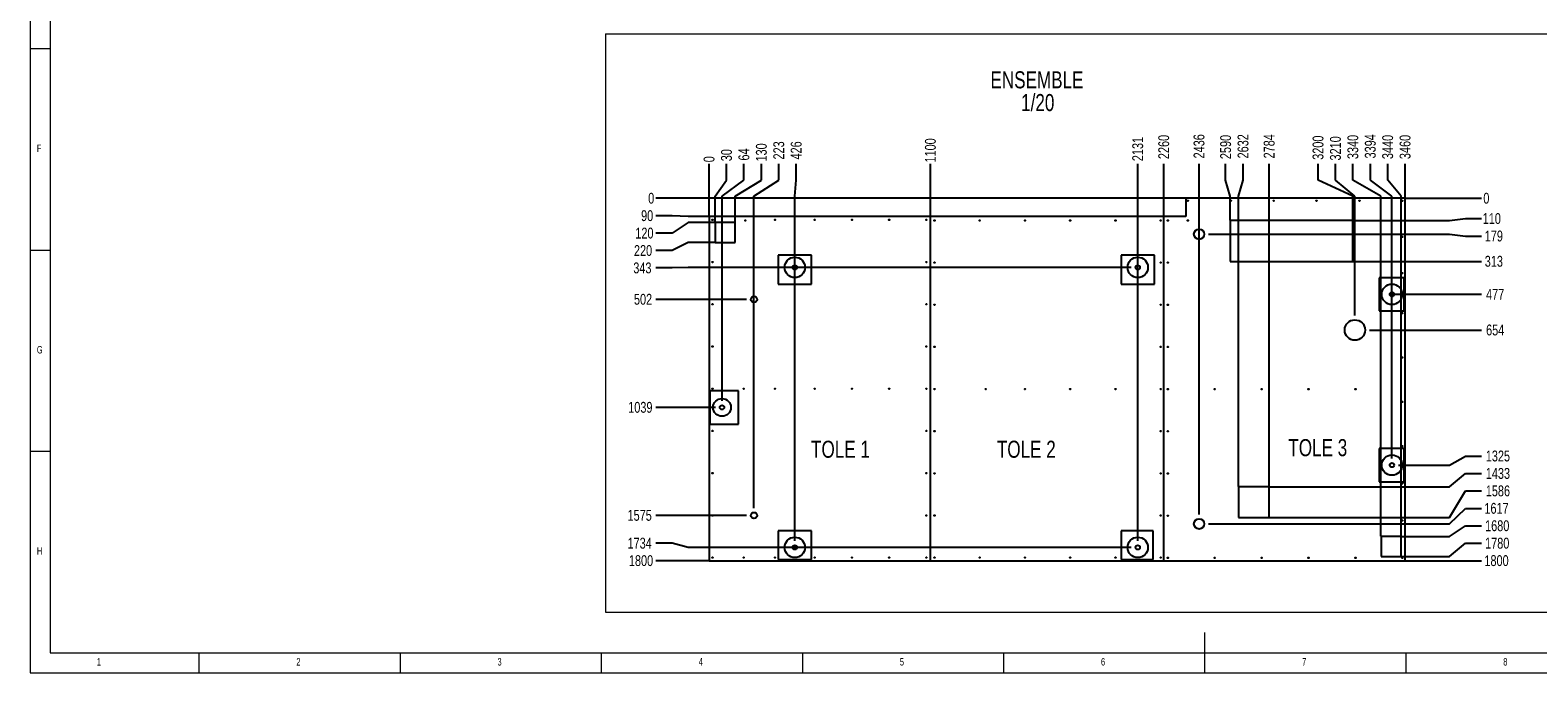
# Model space of a CAD drawing. Header units: millimetres. Extents: x 5 to 589, y 5 to 415.
# Tile 1 of 6: x 5 to 380, y 5 to 165. Entities that reach past the tile are written whole.
import ezdxf

# ---------------------------------------------------------------- set-up
doc = ezdxf.new("R2010")
doc.units = ezdxf.units.MM
doc.header["$PDSIZE"] = -1
for name, color, linetype in [('COTES', 1, 'Continuous'), ('GRAVURES', 9, 'Continuous'), ('NOTES', 6, 'Continuous')]:
    doc.layers.add(name, color=color, linetype=linetype)
doc.layers.add('TRAIT-FORT', color=4, linetype='Continuous', lineweight=25)
doc.styles.add('SLDTEXTSTYLE0', font='TXT', dxfattribs={"width": 0.75})
doc.dimstyles.new('SLDDIMSTYLE4', dxfattribs={"dimtxt": 2.7, "dimasz": 0.333333, "dimexe": 0, "dimexo": 0.0625, "dimgap": 0.675, "dimtad": 0, "dimtih": 1, "dimtoh": 1, "dimdec": 0, "dimlfac": 20, "dimrnd": 1e-09, "dimdsep": 46, "dimtxsty": 'SLDTEXTSTYLE0', "dimblk1": 'ORIGIN', "dimblk2": 'ORIGIN', "dimsah": 1, "dimcen": 0.09, "dimadec": 0, "dimazin": 2, "dimtfac": 1, "dimtdec": 0, "dimtofl": 0, "dimtmove": 0, "dimatfit": 3, "dimldrblk": 'ORIGIN', "dimfxl": 1, "dimfrac": 2, "dimtolj": 1, "dimtzin": 12, "dimarcsym": 0})
doc.dimstyles.new('SLDDIMSTYLE5', dxfattribs={"dimtxt": 2.7, "dimasz": 2, "dimexe": 0, "dimexo": 0.0625, "dimgap": 0.675, "dimtad": 0, "dimtih": 1, "dimtoh": 1, "dimdec": 0, "dimlfac": 20, "dimrnd": 1e-09, "dimzin": 12, "dimdsep": 46, "dimtxsty": 'SLDTEXTSTYLE0', "dimsah": 1, "dimcen": 0.09, "dimadec": 0, "dimazin": 3, "dimtfac": 1, "dimtdec": 0, "dimtofl": 0, "dimtmove": 0, "dimatfit": 3, "dimfxl": 1, "dimfrac": 2, "dimtolj": 1, "dimtzin": 12, "dimarcsym": 0})

# ---------------------------------------------------------------- blocks, each defined once
blk = doc.blocks.new('SW_NOTE_1')
at = {"layer": 'NOTES', "color": 0, "char_height": 4.233, "attachment_point": 2, "style": 'SLDTEXTSTYLE0'}
for s, insert in [('ENSEMBLE', (13.16, 5.46)), ('1/20', (13.36, -0.19))]:
    blk.add_mtext(s, dxfattribs=dict(at, insert=insert))
blk = doc.blocks.new('_D_134')
at = {"layer": 'COTES', "color": 0, "lineweight": -2, "transparency": 16777216}
blk.add_line((173.77, 118.41), (173.77, 131.37), dxfattribs=at)
at = {"layer": 'Defpoints', "color": 0, "transparency": 16777216}
for p in [(173.77, 131.37), (173.77, 118.35), (173.77, 118.35)]:
    blk.add_point(p, dxfattribs=at)
at = {"layer": 'COTES', "color": 0, "transparency": 16777216, "insert": (173.77, 132.55), "char_height": 2.7, "attachment_point": 5, "rotation": 90, "style": 'SLDTEXTSTYLE0'}
blk.add_mtext('\\A1;0', dxfattribs=at)
blk = doc.blocks.new('_Origin')
at = {"color": 0, "linetype": 'ByBlock', "lineweight": -2}
blk.add_line((0, 0), (-1, 0), dxfattribs=at)
blk.add_circle((0, 0), 0.5, dxfattribs=at)
blk = doc.blocks.new('_D_135')
at = {"layer": 'COTES', "color": 0, "lineweight": -2, "transparency": 16777216}
for p, q in [((178.1, 127.37), (178.1, 131.37)), ((175.27, 123.37), (178.1, 127.37)), ((175.27, 116.91), (175.27, 123.37))]:
    blk.add_line(p, q, dxfattribs=at)
at = {"layer": 'Defpoints', "color": 0, "transparency": 16777216}
for p in [(178.1, 131.37), (173.77, 118.35), (175.27, 116.85)]:
    blk.add_point(p, dxfattribs=at)
at = {"layer": 'COTES', "color": 0, "transparency": 16777216, "insert": (178.1, 133.56), "char_height": 2.7, "attachment_point": 5, "rotation": 90, "style": 'SLDTEXTSTYLE0'}
blk.add_mtext('\\A1;30', dxfattribs=at)
blk = doc.blocks.new('_D_136')
at = {"layer": 'COTES', "color": 0, "lineweight": -2, "transparency": 16777216}
for p, q in [((182.43, 127.37), (182.43, 131.37)), ((176.98, 123.37), (182.43, 127.37)), ((176.98, 72.53), (176.98, 123.37))]:
    blk.add_line(p, q, dxfattribs=at)
at = {"layer": 'Defpoints', "color": 0, "transparency": 16777216}
for p in [(182.43, 131.37), (173.77, 118.35), (176.98, 72.47)]:
    blk.add_point(p, dxfattribs=at)
at = {"layer": 'COTES', "color": 0, "transparency": 16777216, "insert": (182.43, 133.73), "char_height": 2.7, "attachment_point": 5, "rotation": 90, "style": 'SLDTEXTSTYLE0'}
blk.add_mtext('\\A1;64', dxfattribs=at)
blk = doc.blocks.new('_D_137')
at = {"layer": 'COTES', "color": 0, "lineweight": -2, "transparency": 16777216}
for p, q in [((186.76, 127.37), (186.76, 131.37)), ((180.27, 123.37), (186.76, 127.37)), ((180.27, 116.91), (180.27, 123.37))]:
    blk.add_line(p, q, dxfattribs=at)
at = {"layer": 'Defpoints', "color": 0, "transparency": 16777216}
for p in [(186.76, 131.37), (173.77, 118.35), (180.27, 116.85)]:
    blk.add_point(p, dxfattribs=at)
at = {"layer": 'COTES', "color": 0, "transparency": 16777216, "insert": (186.76, 134.24), "char_height": 2.7, "attachment_point": 5, "rotation": 90, "style": 'SLDTEXTSTYLE0'}
blk.add_mtext('\\A1;130', dxfattribs=at)
blk = doc.blocks.new('_D_138')
at = {"layer": 'COTES', "color": 0, "lineweight": -2, "transparency": 16777216}
for p, q in [((191.09, 127.37), (191.09, 131.37)), ((184.91, 123.37), (191.09, 127.37)), ((184.91, 45.91), (184.91, 123.37))]:
    blk.add_line(p, q, dxfattribs=at)
at = {"layer": 'Defpoints', "color": 0, "transparency": 16777216}
for p in [(191.09, 131.37), (173.77, 118.35), (184.91, 45.85)]:
    blk.add_point(p, dxfattribs=at)
at = {"layer": 'COTES', "color": 0, "transparency": 16777216, "insert": (191.09, 134.74), "char_height": 2.7, "attachment_point": 5, "rotation": 90, "style": 'SLDTEXTSTYLE0'}
blk.add_mtext('\\A1;223', dxfattribs=at)
blk = doc.blocks.new('_D_139')
at = {"layer": 'COTES', "color": 0, "lineweight": -2, "transparency": 16777216}
for p, q in [((195.42, 127.37), (195.42, 131.37)), ((195.07, 123.37), (195.42, 127.37)), ((195.07, 37.76), (195.07, 123.37))]:
    blk.add_line(p, q, dxfattribs=at)
at = {"layer": 'Defpoints', "color": 0, "transparency": 16777216}
for p in [(195.42, 131.37), (173.77, 118.35), (195.07, 37.7)]:
    blk.add_point(p, dxfattribs=at)
at = {"layer": 'COTES', "color": 0, "transparency": 16777216, "insert": (195.42, 134.74), "char_height": 2.7, "attachment_point": 5, "rotation": 90, "style": 'SLDTEXTSTYLE0'}
blk.add_mtext('\\A1;426', dxfattribs=at)
blk = doc.blocks.new('_D_140')
at = {"layer": 'COTES', "color": 0, "lineweight": -2, "transparency": 16777216}
blk.add_line((228.78, 118.41), (228.78, 131.37), dxfattribs=at)
at = {"layer": 'Defpoints', "color": 0, "transparency": 16777216}
for p in [(228.78, 131.37), (173.77, 118.35), (228.78, 118.35)]:
    blk.add_point(p, dxfattribs=at)
at = {"layer": 'COTES', "color": 0, "transparency": 16777216, "insert": (228.78, 134.74), "char_height": 2.7, "attachment_point": 5, "rotation": 90, "style": 'SLDTEXTSTYLE0'}
blk.add_mtext('\\A1;1100', dxfattribs=at)
blk = doc.blocks.new('_D_141')
at = {"layer": 'COTES', "color": 0, "lineweight": -2, "transparency": 16777216}
blk.add_line((280.31, 37.76), (280.31, 131.37), dxfattribs=at)
at = {"layer": 'Defpoints', "color": 0, "transparency": 16777216}
for p in [(280.31, 131.37), (173.77, 118.35), (280.31, 37.7)]:
    blk.add_point(p, dxfattribs=at)
at = {"layer": 'COTES', "color": 0, "transparency": 16777216, "insert": (280.31, 135.08), "char_height": 2.7, "attachment_point": 5, "rotation": 90, "style": 'SLDTEXTSTYLE0'}
blk.add_mtext('\\A1;2131', dxfattribs=at)
blk = doc.blocks.new('_D_142')
at = {"layer": 'COTES', "color": 0, "lineweight": -2, "transparency": 16777216}
blk.add_line((286.78, 118.41), (286.78, 131.37), dxfattribs=at)
at = {"layer": 'Defpoints', "color": 0, "transparency": 16777216}
for p in [(286.78, 131.37), (173.77, 118.35), (286.78, 118.35)]:
    blk.add_point(p, dxfattribs=at)
at = {"layer": 'COTES', "color": 0, "transparency": 16777216, "insert": (286.78, 135.59), "char_height": 2.7, "attachment_point": 5, "rotation": 90, "style": 'SLDTEXTSTYLE0'}
blk.add_mtext('\\A1;2260', dxfattribs=at)
blk = doc.blocks.new('_D_143')
at = {"layer": 'COTES', "color": 0, "lineweight": -2, "transparency": 16777216}
blk.add_line((295.55, 44.32), (295.55, 131.37), dxfattribs=at)
at = {"layer": 'Defpoints', "color": 0, "transparency": 16777216}
for p in [(295.55, 131.37), (173.77, 118.35), (295.55, 44.25)]:
    blk.add_point(p, dxfattribs=at)
at = {"layer": 'COTES', "color": 0, "transparency": 16777216, "insert": (295.55, 135.76), "char_height": 2.7, "attachment_point": 5, "rotation": 90, "style": 'SLDTEXTSTYLE0'}
blk.add_mtext('\\A1;2436', dxfattribs=at)
blk = doc.blocks.new('_D_144')
at = {"layer": 'COTES', "color": 0, "lineweight": -2, "transparency": 16777216}
for p, q in [((302.16, 127.37), (302.16, 131.37)), ((303.29, 123.37), (302.16, 127.37)), ((303.29, 117.41), (303.29, 123.37))]:
    blk.add_line(p, q, dxfattribs=at)
at = {"layer": 'Defpoints', "color": 0, "transparency": 16777216}
for p in [(302.16, 131.37), (173.77, 118.35), (303.29, 117.35)]:
    blk.add_point(p, dxfattribs=at)
at = {"layer": 'COTES', "color": 0, "transparency": 16777216, "insert": (302.16, 135.59), "char_height": 2.7, "attachment_point": 5, "rotation": 90, "style": 'SLDTEXTSTYLE0'}
blk.add_mtext('\\A1;2590', dxfattribs=at)
blk = doc.blocks.new('_D_145')
at = {"layer": 'COTES', "color": 0, "lineweight": -2, "transparency": 16777216}
for p, q in [((306.49, 127.37), (306.49, 131.37)), ((305.37, 123.37), (306.49, 127.37)), ((305.37, 51.26), (305.37, 123.37))]:
    blk.add_line(p, q, dxfattribs=at)
at = {"layer": 'Defpoints', "color": 0, "transparency": 16777216}
for p in [(306.49, 131.37), (173.77, 118.35), (305.37, 51.19)]:
    blk.add_point(p, dxfattribs=at)
at = {"layer": 'COTES', "color": 0, "transparency": 16777216, "insert": (306.49, 135.76), "char_height": 2.7, "attachment_point": 5, "rotation": 90, "style": 'SLDTEXTSTYLE0'}
blk.add_mtext('\\A1;2632', dxfattribs=at)
blk = doc.blocks.new('_D_146')
at = {"layer": 'COTES', "color": 0, "lineweight": -2, "transparency": 16777216}
blk.add_line((312.98, 51.26), (312.98, 131.37), dxfattribs=at)
at = {"layer": 'Defpoints', "color": 0, "transparency": 16777216}
for p in [(312.98, 131.37), (173.77, 118.35), (312.98, 51.19)]:
    blk.add_point(p, dxfattribs=at)
at = {"layer": 'COTES', "color": 0, "transparency": 16777216, "insert": (312.98, 135.76), "char_height": 2.7, "attachment_point": 5, "rotation": 90, "style": 'SLDTEXTSTYLE0'}
blk.add_mtext('\\A1;2784', dxfattribs=at)
blk = doc.blocks.new('_D_147')
at = {"layer": 'COTES', "color": 0, "lineweight": -2, "transparency": 16777216}
for p, q in [((325.13, 127.37), (325.13, 131.37)), ((333.77, 123.37), (325.13, 127.37)), ((333.77, 117.41), (333.77, 123.37))]:
    blk.add_line(p, q, dxfattribs=at)
at = {"layer": 'Defpoints', "color": 0, "transparency": 16777216}
for p in [(325.13, 131.37), (173.77, 118.35), (333.77, 117.35)]:
    blk.add_point(p, dxfattribs=at)
at = {"layer": 'COTES', "color": 0, "transparency": 16777216, "insert": (325.13, 135.42), "char_height": 2.7, "attachment_point": 5, "rotation": 90, "style": 'SLDTEXTSTYLE0'}
blk.add_mtext('\\A1;3200', dxfattribs=at)
blk = doc.blocks.new('_D_148')
at = {"layer": 'COTES', "color": 0, "lineweight": -2, "transparency": 16777216}
for p, q in [((329.46, 127.37), (329.46, 131.37)), ((334.29, 123.37), (329.46, 127.37)), ((334.29, 93.74), (334.29, 123.37))]:
    blk.add_line(p, q, dxfattribs=at)
at = {"layer": 'Defpoints', "color": 0, "transparency": 16777216}
for p in [(329.46, 131.37), (173.77, 118.35), (334.29, 93.67)]:
    blk.add_point(p, dxfattribs=at)
at = {"layer": 'COTES', "color": 0, "transparency": 16777216, "insert": (329.46, 135.25), "char_height": 2.7, "attachment_point": 5, "rotation": 90, "style": 'SLDTEXTSTYLE0'}
blk.add_mtext('\\A1;3210', dxfattribs=at)
blk = doc.blocks.new('_D_149')
at = {"layer": 'COTES', "color": 0, "lineweight": -2, "transparency": 16777216}
for p, q in [((333.79, 127.37), (333.79, 131.37)), ((340.77, 123.37), (333.79, 127.37)), ((340.77, 38.91), (340.77, 123.37))]:
    blk.add_line(p, q, dxfattribs=at)
at = {"layer": 'Defpoints', "color": 0, "transparency": 16777216}
for p in [(333.79, 131.37), (173.77, 118.35), (340.77, 38.85)]:
    blk.add_point(p, dxfattribs=at)
at = {"layer": 'COTES', "color": 0, "transparency": 16777216, "insert": (333.79, 135.59), "char_height": 2.7, "attachment_point": 5, "rotation": 90, "style": 'SLDTEXTSTYLE0'}
blk.add_mtext('\\A1;3340', dxfattribs=at)
blk = doc.blocks.new('_D_150')
at = {"layer": 'COTES', "color": 0, "lineweight": -2, "transparency": 16777216}
for p, q in [((338.12, 127.37), (338.12, 131.37)), ((343.49, 123.37), (338.12, 127.37)), ((343.49, 58.2), (343.49, 123.37))]:
    blk.add_line(p, q, dxfattribs=at)
at = {"layer": 'Defpoints', "color": 0, "transparency": 16777216}
for p in [(338.12, 131.37), (173.77, 118.35), (343.49, 58.14)]:
    blk.add_point(p, dxfattribs=at)
at = {"layer": 'COTES', "color": 0, "transparency": 16777216, "insert": (338.12, 135.76), "char_height": 2.7, "attachment_point": 5, "rotation": 90, "style": 'SLDTEXTSTYLE0'}
blk.add_mtext('\\A1;3394', dxfattribs=at)
blk = doc.blocks.new('_D_151')
at = {"layer": 'COTES', "color": 0, "lineweight": -2, "transparency": 16777216}
for p, q in [((342.44, 127.37), (342.44, 131.37)), ((345.77, 123.37), (342.44, 127.37)), ((345.77, 38.91), (345.77, 123.37))]:
    blk.add_line(p, q, dxfattribs=at)
at = {"layer": 'Defpoints', "color": 0, "transparency": 16777216}
for p in [(342.44, 131.37), (173.77, 118.35), (345.77, 38.85)]:
    blk.add_point(p, dxfattribs=at)
at = {"layer": 'COTES', "color": 0, "transparency": 16777216, "insert": (342.44, 135.59), "char_height": 2.7, "attachment_point": 5, "rotation": 90, "style": 'SLDTEXTSTYLE0'}
blk.add_mtext('\\A1;3440', dxfattribs=at)
blk = doc.blocks.new('_D_152')
at = {"layer": 'COTES', "color": 0, "lineweight": -2, "transparency": 16777216}
blk.add_line((346.77, 122.91), (346.77, 131.37), dxfattribs=at)
at = {"layer": 'Defpoints', "color": 0, "transparency": 16777216}
for p in [(346.77, 131.37), (346.77, 122.85), (173.77, 118.35)]:
    blk.add_point(p, dxfattribs=at)
at = {"layer": 'COTES', "color": 0, "transparency": 16777216, "insert": (346.77, 135.59), "char_height": 2.7, "attachment_point": 5, "rotation": 90, "style": 'SLDTEXTSTYLE0'}
blk.add_mtext('\\A1;3460', dxfattribs=at)
blk = doc.blocks.new('_D_153')
at = {"layer": 'COTES', "color": 0, "lineweight": -2, "transparency": 16777216}
blk.add_line((346.84, 122.85), (365.78, 122.85), dxfattribs=at)
at = {"layer": 'Defpoints', "color": 0, "transparency": 16777216}
for p in [(346.77, 122.85), (346.77, 122.85), (365.78, 122.85)]:
    blk.add_point(p, dxfattribs=at)
at = {"layer": 'COTES', "color": 0, "transparency": 16777216, "insert": (366.96, 122.85), "char_height": 2.7, "attachment_point": 5, "style": 'SLDTEXTSTYLE0'}
blk.add_mtext('\\A1;0', dxfattribs=at)
blk = doc.blocks.new('_D_154')
at = {"layer": 'COTES', "color": 0, "lineweight": -2, "transparency": 16777216}
for p, q in [((333.83, 117.35), (357.78, 117.35)), ((357.78, 117.35), (361.78, 117.8)), ((361.78, 117.8), (365.78, 117.8))]:
    blk.add_line(p, q, dxfattribs=at)
at = {"layer": 'Defpoints', "color": 0, "transparency": 16777216}
for p in [(346.77, 122.85), (333.77, 117.35), (365.78, 117.8)]:
    blk.add_point(p, dxfattribs=at)
at = {"layer": 'COTES', "color": 0, "transparency": 16777216, "insert": (368.31, 117.8), "char_height": 2.7, "attachment_point": 5, "style": 'SLDTEXTSTYLE0'}
blk.add_mtext('\\A1;110', dxfattribs=at)
blk = doc.blocks.new('_D_155')
at = {"layer": 'COTES', "color": 0, "lineweight": -2, "transparency": 16777216}
for p, q in [((297.89, 113.92), (357.78, 113.92)), ((357.78, 113.92), (361.78, 113.47)), ((361.78, 113.47), (365.78, 113.47))]:
    blk.add_line(p, q, dxfattribs=at)
at = {"layer": 'Defpoints', "color": 0, "transparency": 16777216}
for p in [(346.77, 122.85), (297.82, 113.92), (365.78, 113.47)]:
    blk.add_point(p, dxfattribs=at)
at = {"layer": 'COTES', "color": 0, "transparency": 16777216, "insert": (368.82, 113.47), "char_height": 2.7, "attachment_point": 5, "style": 'SLDTEXTSTYLE0'}
blk.add_mtext('\\A1;179', dxfattribs=at)
blk = doc.blocks.new('_D_156')
at = {"layer": 'COTES', "color": 0, "lineweight": -2, "transparency": 16777216}
blk.add_line((333.83, 107.19), (365.78, 107.19), dxfattribs=at)
at = {"layer": 'Defpoints', "color": 0, "transparency": 16777216}
for p in [(346.77, 122.85), (333.77, 107.19), (365.78, 107.19)]:
    blk.add_point(p, dxfattribs=at)
at = {"layer": 'COTES', "color": 0, "transparency": 16777216, "insert": (368.82, 107.19), "char_height": 2.7, "attachment_point": 5, "style": 'SLDTEXTSTYLE0'}
blk.add_mtext('\\A1;313', dxfattribs=at)
blk = doc.blocks.new('_D_157')
at = {"layer": 'COTES', "color": 0, "lineweight": -2, "transparency": 16777216}
blk.add_line((343.56, 99), (365.78, 99), dxfattribs=at)
at = {"layer": 'Defpoints', "color": 0, "transparency": 16777216}
for p in [(346.77, 122.85), (343.49, 99), (365.78, 99)]:
    blk.add_point(p, dxfattribs=at)
at = {"layer": 'COTES', "color": 0, "transparency": 16777216, "insert": (369.15, 99), "char_height": 2.7, "attachment_point": 5, "style": 'SLDTEXTSTYLE0'}
blk.add_mtext('\\A1;477', dxfattribs=at)
blk = doc.blocks.new('_D_158')
at = {"layer": 'COTES', "color": 0, "lineweight": -2, "transparency": 16777216}
blk.add_line((337.89, 90.13), (365.78, 90.13), dxfattribs=at)
at = {"layer": 'Defpoints', "color": 0, "transparency": 16777216}
for p in [(346.77, 122.85), (337.83, 90.13), (365.78, 90.13)]:
    blk.add_point(p, dxfattribs=at)
at = {"layer": 'COTES', "color": 0, "transparency": 16777216, "insert": (369.15, 90.13), "char_height": 2.7, "attachment_point": 5, "style": 'SLDTEXTSTYLE0'}
blk.add_mtext('\\A1;654', dxfattribs=at)
blk = doc.blocks.new('_D_159')
at = {"layer": 'COTES', "color": 0, "lineweight": -2, "transparency": 16777216}
for p, q in [((345.11, 56.59), (357.78, 56.59)), ((357.78, 56.59), (361.78, 58.83)), ((361.78, 58.83), (365.78, 58.83))]:
    blk.add_line(p, q, dxfattribs=at)
at = {"layer": 'Defpoints', "color": 0, "transparency": 16777216}
for p in [(346.77, 122.85), (345.04, 56.59), (365.78, 58.83)]:
    blk.add_point(p, dxfattribs=at)
at = {"layer": 'COTES', "color": 0, "transparency": 16777216, "insert": (369.83, 58.83), "char_height": 2.7, "attachment_point": 5, "style": 'SLDTEXTSTYLE0'}
blk.add_mtext('\\A1;1325', dxfattribs=at)
blk = doc.blocks.new('_D_160')
at = {"layer": 'COTES', "color": 0, "lineweight": -2, "transparency": 16777216}
for p, q in [((357.78, 51.19), (361.78, 54.5)), ((361.78, 54.5), (365.78, 54.5)), ((313.05, 51.19), (357.78, 51.19))]:
    blk.add_line(p, q, dxfattribs=at)
at = {"layer": 'Defpoints', "color": 0, "transparency": 16777216}
for p in [(346.77, 122.85), (365.78, 54.5), (312.98, 51.19)]:
    blk.add_point(p, dxfattribs=at)
at = {"layer": 'COTES', "color": 0, "transparency": 16777216, "insert": (369.83, 54.5), "char_height": 2.7, "attachment_point": 5, "style": 'SLDTEXTSTYLE0'}
blk.add_mtext('\\A1;1433', dxfattribs=at)
blk = doc.blocks.new('_D_161')
at = {"layer": 'COTES', "color": 0, "lineweight": -2, "transparency": 16777216}
for p, q in [((357.78, 43.57), (361.78, 50.17)), ((361.78, 50.17), (365.78, 50.17)), ((313.05, 43.57), (357.78, 43.57))]:
    blk.add_line(p, q, dxfattribs=at)
at = {"layer": 'Defpoints', "color": 0, "transparency": 16777216}
for p in [(346.77, 122.85), (365.78, 50.17), (312.98, 43.57)]:
    blk.add_point(p, dxfattribs=at)
at = {"layer": 'COTES', "color": 0, "transparency": 16777216, "insert": (369.83, 50.17), "char_height": 2.7, "attachment_point": 5, "style": 'SLDTEXTSTYLE0'}
blk.add_mtext('\\A1;1586', dxfattribs=at)
blk = doc.blocks.new('_D_162')
at = {"layer": 'COTES', "color": 0, "lineweight": -2, "transparency": 16777216}
for p, q in [((357.78, 41.98), (361.78, 45.84)), ((361.78, 45.84), (365.78, 45.84)), ((297.89, 41.98), (357.78, 41.98))]:
    blk.add_line(p, q, dxfattribs=at)
at = {"layer": 'Defpoints', "color": 0, "transparency": 16777216}
for p in [(346.77, 122.85), (365.78, 45.84), (297.82, 41.98)]:
    blk.add_point(p, dxfattribs=at)
at = {"layer": 'COTES', "color": 0, "transparency": 16777216, "insert": (369.49, 45.84), "char_height": 2.7, "attachment_point": 5, "style": 'SLDTEXTSTYLE0'}
blk.add_mtext('\\A1;1617', dxfattribs=at)
blk = doc.blocks.new('_D_163')
at = {"layer": 'COTES', "color": 0, "lineweight": -2, "transparency": 16777216}
for p, q in [((357.78, 38.85), (361.78, 41.51)), ((361.78, 41.51), (365.78, 41.51)), ((345.84, 38.85), (357.78, 38.85))]:
    blk.add_line(p, q, dxfattribs=at)
at = {"layer": 'Defpoints', "color": 0, "transparency": 16777216}
for p in [(346.77, 122.85), (365.78, 41.51), (345.77, 38.85)]:
    blk.add_point(p, dxfattribs=at)
at = {"layer": 'COTES', "color": 0, "transparency": 16777216, "insert": (369.66, 41.51), "char_height": 2.7, "attachment_point": 5, "style": 'SLDTEXTSTYLE0'}
blk.add_mtext('\\A1;1680', dxfattribs=at)
blk = doc.blocks.new('_D_164')
at = {"layer": 'COTES', "color": 0, "lineweight": -2, "transparency": 16777216}
for p, q in [((345.84, 33.85), (357.78, 33.85)), ((357.78, 33.85), (361.78, 37.18)), ((361.78, 37.18), (365.78, 37.18))]:
    blk.add_line(p, q, dxfattribs=at)
at = {"layer": 'Defpoints', "color": 0, "transparency": 16777216}
for p in [(346.77, 122.85), (345.77, 33.85), (365.78, 37.18)]:
    blk.add_point(p, dxfattribs=at)
at = {"layer": 'COTES', "color": 0, "transparency": 16777216, "insert": (369.66, 37.18), "char_height": 2.7, "attachment_point": 5, "style": 'SLDTEXTSTYLE0'}
blk.add_mtext('\\A1;1780', dxfattribs=at)
blk = doc.blocks.new('_D_165')
at = {"layer": 'COTES', "color": 0, "lineweight": -2, "transparency": 16777216}
blk.add_line((346.84, 32.85), (365.78, 32.85), dxfattribs=at)
at = {"layer": 'Defpoints', "color": 0, "transparency": 16777216}
for p in [(346.77, 122.85), (346.77, 32.85), (365.78, 32.85)]:
    blk.add_point(p, dxfattribs=at)
at = {"layer": 'COTES', "color": 0, "transparency": 16777216, "insert": (369.49, 32.85), "char_height": 2.7, "attachment_point": 5, "style": 'SLDTEXTSTYLE0'}
blk.add_mtext('\\A1;1800', dxfattribs=at)
blk = doc.blocks.new('_D_166')
at = {"layer": 'COTES', "color": 0, "lineweight": -2, "transparency": 16777216}
blk.add_line((292.21, 122.85), (160.55, 122.85), dxfattribs=at)
at = {"layer": 'Defpoints', "color": 0, "transparency": 16777216}
for p in [(160.55, 122.85), (292.27, 122.85), (292.27, 122.85)]:
    blk.add_point(p, dxfattribs=at)
at = {"layer": 'COTES', "color": 0, "transparency": 16777216, "insert": (159.37, 122.85), "char_height": 2.7, "attachment_point": 5, "style": 'SLDTEXTSTYLE0'}
blk.add_mtext('\\A1;0', dxfattribs=at)
blk = doc.blocks.new('_D_167')
at = {"layer": 'COTES', "color": 0, "lineweight": -2, "transparency": 16777216}
for p, q in [((164.55, 118.52), (160.55, 118.52)), ((168.55, 118.35), (164.55, 118.52)), ((173.71, 118.35), (168.55, 118.35))]:
    blk.add_line(p, q, dxfattribs=at)
at = {"layer": 'Defpoints', "color": 0, "transparency": 16777216}
for p in [(292.27, 122.85), (160.55, 118.52), (173.77, 118.35)]:
    blk.add_point(p, dxfattribs=at)
at = {"layer": 'COTES', "color": 0, "transparency": 16777216, "insert": (158.36, 118.52), "char_height": 2.7, "attachment_point": 5, "style": 'SLDTEXTSTYLE0'}
blk.add_mtext('\\A1;90', dxfattribs=at)
blk = doc.blocks.new('_D_168')
at = {"layer": 'COTES', "color": 0, "lineweight": -2, "transparency": 16777216}
for p, q in [((168.55, 116.85), (164.55, 114.19)), ((175.21, 116.85), (168.55, 116.85)), ((164.55, 114.19), (160.55, 114.19))]:
    blk.add_line(p, q, dxfattribs=at)
at = {"layer": 'Defpoints', "color": 0, "transparency": 16777216}
for p in [(292.27, 122.85), (175.27, 116.85), (160.55, 114.19)]:
    blk.add_point(p, dxfattribs=at)
at = {"layer": 'COTES', "color": 0, "transparency": 16777216, "insert": (157.68, 114.19), "char_height": 2.7, "attachment_point": 5, "style": 'SLDTEXTSTYLE0'}
blk.add_mtext('\\A1;120', dxfattribs=at)
blk = doc.blocks.new('_D_169')
at = {"layer": 'COTES', "color": 0, "lineweight": -2, "transparency": 16777216}
for p, q in [((164.55, 109.86), (160.55, 109.86)), ((168.55, 111.85), (164.55, 109.86)), ((175.21, 111.85), (168.55, 111.85))]:
    blk.add_line(p, q, dxfattribs=at)
at = {"layer": 'Defpoints', "color": 0, "transparency": 16777216}
for p in [(292.27, 122.85), (160.55, 109.86), (175.27, 111.85)]:
    blk.add_point(p, dxfattribs=at)
at = {"layer": 'COTES', "color": 0, "transparency": 16777216, "insert": (157.34, 109.86), "char_height": 2.7, "attachment_point": 5, "style": 'SLDTEXTSTYLE0'}
blk.add_mtext('\\A1;220', dxfattribs=at)
blk = doc.blocks.new('_D_170')
at = {"layer": 'COTES', "color": 0, "lineweight": -2, "transparency": 16777216}
for p, q in [((164.55, 105.54), (160.55, 105.54)), ((168.55, 105.69), (164.55, 105.54)), ((278.7, 105.69), (168.55, 105.69))]:
    blk.add_line(p, q, dxfattribs=at)
at = {"layer": 'Defpoints', "color": 0, "transparency": 16777216}
for p in [(292.27, 122.85), (160.55, 105.54), (278.76, 105.69)]:
    blk.add_point(p, dxfattribs=at)
at = {"layer": 'COTES', "color": 0, "transparency": 16777216, "insert": (157.18, 105.54), "char_height": 2.7, "attachment_point": 5, "style": 'SLDTEXTSTYLE0'}
blk.add_mtext('\\A1;343', dxfattribs=at)
blk = doc.blocks.new('_D_171')
at = {"layer": 'COTES', "color": 0, "lineweight": -2, "transparency": 16777216}
blk.add_line((183.09, 97.75), (160.55, 97.75), dxfattribs=at)
at = {"layer": 'Defpoints', "color": 0, "transparency": 16777216}
for p in [(292.27, 122.85), (160.55, 97.75), (183.15, 97.75)]:
    blk.add_point(p, dxfattribs=at)
at = {"layer": 'COTES', "color": 0, "transparency": 16777216, "insert": (157.34, 97.75), "char_height": 2.7, "attachment_point": 5, "style": 'SLDTEXTSTYLE0'}
blk.add_mtext('\\A1;502', dxfattribs=at)
blk = doc.blocks.new('_D_172')
at = {"layer": 'COTES', "color": 0, "lineweight": -2, "transparency": 16777216}
blk.add_line((175.36, 70.92), (160.55, 70.92), dxfattribs=at)
at = {"layer": 'Defpoints', "color": 0, "transparency": 16777216}
for p in [(292.27, 122.85), (160.55, 70.92), (175.43, 70.92)]:
    blk.add_point(p, dxfattribs=at)
at = {"layer": 'COTES', "color": 0, "transparency": 16777216, "insert": (156.67, 70.92), "char_height": 2.7, "attachment_point": 5, "style": 'SLDTEXTSTYLE0'}
blk.add_mtext('\\A1;1039', dxfattribs=at)
blk = doc.blocks.new('_D_173')
at = {"layer": 'COTES', "color": 0, "lineweight": -2, "transparency": 16777216}
blk.add_line((183.09, 44.09), (160.55, 44.09), dxfattribs=at)
at = {"layer": 'Defpoints', "color": 0, "transparency": 16777216}
for p in [(292.27, 122.85), (160.55, 44.09), (183.15, 44.09)]:
    blk.add_point(p, dxfattribs=at)
at = {"layer": 'COTES', "color": 0, "transparency": 16777216, "insert": (156.5, 44.09), "char_height": 2.7, "attachment_point": 5, "style": 'SLDTEXTSTYLE0'}
blk.add_mtext('\\A1;1575', dxfattribs=at)
blk = doc.blocks.new('_D_174')
at = {"layer": 'COTES', "color": 0, "lineweight": -2, "transparency": 16777216}
for p, q in [((164.55, 37.18), (160.55, 37.18)), ((168.55, 36.15), (164.55, 37.18)), ((278.7, 36.15), (168.55, 36.15))]:
    blk.add_line(p, q, dxfattribs=at)
at = {"layer": 'Defpoints', "color": 0, "transparency": 16777216}
for p in [(292.27, 122.85), (160.55, 37.18), (278.76, 36.15)]:
    blk.add_point(p, dxfattribs=at)
at = {"layer": 'COTES', "color": 0, "transparency": 16777216, "insert": (156.5, 37.18), "char_height": 2.7, "attachment_point": 5, "style": 'SLDTEXTSTYLE0'}
blk.add_mtext('\\A1;1734', dxfattribs=at)
blk = doc.blocks.new('_D_175')
at = {"layer": 'COTES', "color": 0, "lineweight": -2, "transparency": 16777216}
blk.add_line((173.71, 32.85), (160.55, 32.85), dxfattribs=at)
at = {"layer": 'Defpoints', "color": 0, "transparency": 16777216}
for p in [(292.27, 122.85), (160.55, 32.85), (173.77, 32.85)]:
    blk.add_point(p, dxfattribs=at)
at = {"layer": 'COTES', "color": 0, "transparency": 16777216, "insert": (156.84, 32.85), "char_height": 2.7, "attachment_point": 5, "style": 'SLDTEXTSTYLE0'}
blk.add_mtext('\\A1;1800', dxfattribs=at)

msp = doc.modelspace()

# ---------------------------------------------------------------- linework, layer by layer
at = {"lineweight": 18}
for p, q in [((5, 415), (5, 5)), ((10, 410), (10, 10)), ((148.0094, 163.7219), (409.6291, 163.7219)), ((148.0094, 163.7219), (148.0094, 20.097)), ((10, 160), (5, 160)), ((5, 110), (10, 110)), ((10, 60), (5, 60)), ((148.0094, 20.097), (409.6291, 20.097)), ((297, 5), (297, 15)), ((10, 10), (584, 10)), ((47, 5), (47, 10)), ((97, 10), (97, 5)), ((147, 5), (147, 10)), ((197, 10), (197, 5)), ((247, 5), (247, 10)), ((347, 5), (347, 10)), ((5, 5), (589, 5))]:
    msp.add_line(p, q, dxfattribs=at)
at = {"layer": 'GRAVURES', "lineweight": 25}
for p, q in [((199.1993, 108.7059), (190.9449, 108.7059)), ((190.9449, 108.7059), (190.9449, 101.5627)), ((199.1993, 101.5627), (199.1993, 108.7059)), ((284.442, 108.7059), (276.1876, 108.7059)), ((276.1876, 108.7059), (276.1876, 101.5627)), ((284.442, 101.5627), (284.442, 108.7059)), ((190.9449, 101.5627), (199.1993, 101.5627)), ((276.1876, 101.5627), (284.442, 101.5627)), ((346.5088, 103.1297), (340.318, 103.1297)), ((340.318, 103.1297), (340.318, 94.8753)), ((346.5088, 94.8753), (346.5088, 103.1297)), ((340.318, 94.8753), (346.5088, 94.8753)), ((181.1031, 75.0469), (173.9598, 75.0469)), ((173.9598, 75.0469), (173.9598, 66.7925)), ((181.1031, 66.7925), (181.1031, 75.0469)), ((173.9598, 66.7925), (181.1031, 66.7925)), ((346.5088, 60.7147), (340.318, 60.7147)), ((340.318, 60.7147), (340.318, 52.4603)), ((346.5088, 52.4603), (346.5088, 60.7147)), ((340.318, 52.4603), (346.5088, 52.4603)), ((199.1993, 40.2768), (190.9449, 40.2768)), ((190.9449, 40.2768), (190.9449, 33.1336)), ((199.1993, 33.1336), (199.1993, 40.2768)), ((284.1245, 40.2768), (276.1876, 40.2768)), ((276.1876, 40.2768), (276.1876, 33.1336)), ((284.1245, 33.1336), (284.1245, 40.2768)), ((190.9449, 33.1336), (199.1993, 33.1336)), ((276.1876, 33.1336), (284.1245, 33.1336))]:
    msp.add_line(p, q, dxfattribs=at)
for centre, radius in [((295.5537, 113.924), 1.2699), ((195.0721, 105.6899), 2.5398), ((280.3148, 105.6899), 2.5398), ((343.4928, 99.0025), 2.5398), ((334.2859, 90.1335), 2.5398), ((176.9759, 70.9197), 2.2096), ((343.4928, 56.5875), 2.5398), ((295.5537, 41.9836), 1.2699), ((195.0721, 36.1496), 2.5398), ((280.3148, 36.1496), 2.5398)]:
    msp.add_circle(centre, radius, dxfattribs=at)
at = {"layer": 'TRAIT-FORT', "lineweight": 25}
for p, q in [((346.7738, 122.8516), (292.2738, 122.8516)), ((292.2738, 122.8516), (292.2738, 118.3516)), ((346.7738, 32.8516), (346.7738, 122.8516)), ((173.7738, 118.3516), (173.7738, 32.8516)), ((228.7688, 118.3516), (173.7738, 118.3516)), ((180.2738, 116.8516), (175.2738, 116.8516)), ((175.2738, 116.8516), (175.2738, 111.8516)), ((180.2738, 111.8516), (180.2738, 116.8516)), ((228.7688, 32.8516), (228.7688, 118.3516)), ((228.7788, 32.8516), (228.7788, 118.3516)), ((286.7688, 118.3516), (228.7788, 118.3516)), ((286.7688, 32.8516), (286.7688, 118.3516)), ((286.7788, 32.8516), (286.7788, 118.3516)), ((292.2738, 118.3516), (286.7788, 118.3516)), ((333.768, 117.3516), (303.2902, 117.3516)), ((303.2902, 117.3516), (303.2902, 107.1923)), ((333.768, 107.1923), (333.768, 117.3516)), ((175.2738, 111.8516), (180.2738, 111.8516)), ((303.2902, 107.1923), (333.768, 107.1923)), ((312.9846, 51.1936), (305.3651, 51.1936)), ((305.3651, 51.1936), (305.3651, 43.5741)), ((312.9846, 43.5741), (312.9846, 51.1936)), ((305.3651, 43.5741), (312.9846, 43.5741)), ((345.7738, 38.8516), (340.7738, 38.8516)), ((340.7738, 38.8516), (340.7738, 33.8516)), ((345.7738, 33.8516), (345.7738, 38.8516)), ((340.7738, 33.8516), (345.7738, 33.8516)), ((173.7738, 32.8516), (228.7688, 32.8516)), ((228.7788, 32.8516), (286.7688, 32.8516)), ((286.7788, 32.8516), (346.7738, 32.8516))]:
    msp.add_line(p, q, dxfattribs=at)
for centre, radius in [((292.7738, 122.2516), 0.085), ((303.4338, 122.2516), 0.085), ((314.0938, 122.2516), 0.085), ((324.7538, 122.2516), 0.085), ((335.4138, 122.2516), 0.085), ((346.0738, 122.2516), 0.085), ((174.6238, 117.5016), 0.085), ((182.7738, 117.3516), 0.085), ((190.1238, 117.5016), 0.085), ((200.0188, 117.5016), 0.085), ((209.2688, 117.5016), 0.085), ((218.5188, 117.5016), 0.085), ((227.7688, 117.5016), 0.085), ((229.7788, 117.3516), 0.085), ((241.0268, 117.3516), 0.085), ((252.2748, 117.3516), 0.085), ((263.5228, 117.3516), 0.085), ((274.7708, 117.3516), 0.085), ((286.0188, 117.3516), 0.085), ((287.7788, 117.3516), 0.085), ((292.7738, 117.3516), 0.085), ((346.0738, 113.2516), 0.085), ((174.6238, 107.0141), 0.085), ((195.0721, 105.6899), 0.55), ((227.7688, 107.0141), 0.085), ((229.7788, 106.8829), 0.085), ((280.3148, 105.6899), 0.55), ((286.0188, 106.8829), 0.085), ((287.7788, 106.8766), 0.085), ((346.0738, 104.2516), 0.085), ((184.9128, 97.7529), 0.7619), ((343.4928, 99.0025), 0.55), ((174.6238, 96.5266), 0.085), ((227.7688, 96.5266), 0.085), ((229.7788, 96.4141), 0.085), ((286.0188, 96.4141), 0.085), ((287.7788, 96.4016), 0.085), ((346.0738, 94.3016), 0.085), ((174.6238, 86.0391), 0.085), ((227.7688, 86.0391), 0.085), ((229.7788, 85.9454), 0.085), ((286.0188, 85.9454), 0.085), ((287.7788, 85.9266), 0.085), ((346.0738, 83.3016), 0.085), ((174.6238, 75.5516), 0.085), ((182.3738, 75.5516), 0.085), ((190.1238, 75.5516), 0.085), ((200.0188, 75.5516), 0.085), ((209.2688, 75.5516), 0.085), ((218.5188, 75.5516), 0.085), ((227.7688, 75.5516), 0.085), ((229.7788, 75.4766), 0.085), ((242.5248, 75.4766), 0.085), ((252.2748, 75.4766), 0.085), ((263.5228, 75.4766), 0.085), ((274.7708, 75.4766), 0.085), ((286.0188, 75.4766), 0.085), ((287.7788, 75.4516), 0.085), ((299.4378, 75.4516), 0.085), ((311.0968, 75.4516), 0.085), ((322.7558, 75.4516), 0.085), ((334.4148, 75.4516), 0.085), ((176.9759, 70.9197), 0.55), ((346.0738, 72.3016), 0.085), ((174.6238, 65.0641), 0.085), ((227.7688, 65.0641), 0.085), ((229.7788, 65.0079), 0.085), ((286.0188, 65.0079), 0.085), ((287.7788, 64.9766), 0.085), ((346.0738, 61.3016), 0.085), ((343.4928, 56.5875), 0.55), ((174.6238, 54.5766), 0.085), ((227.7688, 54.5766), 0.085), ((229.7788, 54.5391), 0.085), ((286.0188, 54.5391), 0.085), ((287.7788, 54.5016), 0.085), ((346.0738, 52.0516), 0.085), ((174.6238, 44.0891), 0.085), ((184.9128, 44.0866), 0.7619), ((227.7688, 44.0891), 0.085), ((229.7788, 44.0704), 0.085), ((286.0188, 44.0704), 0.085), ((287.7788, 44.0266), 0.085), ((346.0738, 42.8016), 0.085), ((195.0721, 36.1496), 0.55), ((280.3148, 36.1496), 0.55), ((174.6238, 33.6016), 0.085), ((182.3738, 33.6016), 0.085), ((190.1238, 33.6016), 0.085), ((200.0188, 33.6016), 0.085), ((209.2688, 33.6016), 0.085), ((218.5188, 33.6016), 0.085), ((227.7688, 33.6016), 0.085), ((229.7788, 33.6016), 0.085), ((241.0268, 33.6016), 0.085), ((252.2748, 33.6016), 0.085), ((263.5228, 33.6016), 0.085), ((274.7708, 33.6016), 0.085), ((286.0188, 33.6016), 0.085), ((287.7788, 33.5516), 0.085), ((299.4378, 33.5516), 0.085), ((311.0968, 33.5516), 0.085), ((322.7558, 33.5516), 0.085), ((334.4148, 33.5516), 0.085), ((346.0738, 33.5516), 0.085)]:
    msp.add_circle(centre, radius, dxfattribs=at)

# ---------------------------------------------------------------- block references
at = {"layer": 'NOTES'}
msp.add_blockref('SW_NOTE_1', (242.0924, 148.9314), dxfattribs=at)

# ---------------------------------------------------------------- texts
at = {"layer": 'NOTES', "style": 'SLDTEXTSTYLE0'}
for s, insert, char_height, attachment_point in [('F', (6.6667, 136.168), 1.8521, 1), ('G', (6.6667, 86.168), 1.8521, 1), ('TOLE 1', (206.4164, 62.641), 4.23333, 2), ('TOLE 2', (252.6067, 62.641), 4.23333, 2), ('TOLE 3', (325.0567, 63.0369), 4.23333, 2), ('H', (6.6667, 36.168), 1.8521, 1), ('1', (21.5833, 8.668), 1.8521, 1), ('2', (71.1667, 8.668), 1.8521, 1), ('3', (121.1667, 8.668), 1.8521, 1), ('4', (171.1667, 8.668), 1.8521, 1), ('5', (221.1667, 8.668), 1.8521, 1), ('6', (271.1667, 8.668), 1.8521, 1), ('7', (321.1667, 8.668), 1.8521, 1), ('8', (371.1667, 8.668), 1.8521, 1)]:
    msp.add_mtext(s, dxfattribs=dict(at, insert=insert, char_height=char_height, attachment_point=attachment_point))

# ---------------------------------------------------------------- dimensions: what is measured, and where the dimension line sits
at = {"layer": 'COTES'}
for feature_location, offset, dtype, origin, dimstyle, picture, middle in [((295.5537, 44.2535), (0, 87.1141), 1, (173.7738, 118.3516), 'SLDDIMSTYLE5', '_D_143', (295.5537, 135.7551)), ((305.3651, 51.1936), (1.1271, 80.174), 1, (173.7738, 118.3516), 'SLDDIMSTYLE5', '_D_145', (306.4922, 135.7551)), ((312.9846, 51.1936), (0, 80.174), 1, (173.7738, 118.3516), 'SLDDIMSTYLE5', '_D_146', (312.9846, 135.7551)), ((343.4928, 58.1375), (-5.3772, 73.23), 1, (173.7738, 118.3516), 'SLDDIMSTYLE5', '_D_150', (338.1156, 135.7551)), ((286.7788, 118.3516), (0, 13.016), 1, (173.7738, 118.3516), 'SLDDIMSTYLE5', '_D_142', (286.7788, 135.5863)), ((303.2902, 117.3516), (-1.1271, 14.016), 1, (173.7738, 118.3516), 'SLDDIMSTYLE5', '_D_144', (302.1631, 135.5863)), ((340.7738, 38.8516), (-6.9873, 92.516), 1, (173.7738, 118.3516), 'SLDDIMSTYLE5', '_D_149', (333.7865, 135.5863)), ((345.7738, 38.8516), (-3.3291, 92.516), 1, (173.7738, 118.3516), 'SLDDIMSTYLE5', '_D_151', (342.4447, 135.5863)), ((346.7738, 122.8516), (0, 8.516), 1, (173.7738, 118.3516), 'SLDDIMSTYLE5', '_D_152', (346.7738, 135.5863)), ((333.768, 117.3516), (-8.6398, 14.016), 1, (173.7738, 118.3516), 'SLDDIMSTYLE5', '_D_147', (325.1283, 135.4176)), ((334.2859, 93.6733), (-4.8286, 37.6943), 1, (173.7738, 118.3516), 'SLDDIMSTYLE5', '_D_148', (329.4574, 135.2488)), ((280.3148, 37.6996), (0, 93.668), 1, (173.7738, 118.3516), 'SLDDIMSTYLE5', '_D_141', (280.3148, 135.0801)), ((228.7788, 118.3516), (0, 13.016), 1, (173.7738, 118.3516), 'SLDDIMSTYLE5', '_D_140', (228.7788, 134.7426)), ((184.9128, 45.8485), (6.1775, 85.5191), 1, (173.7738, 118.3516), 'SLDDIMSTYLE5', '_D_138', (191.0903, 134.7426)), ((195.0721, 37.6996), (0.3473, 93.668), 1, (173.7738, 118.3516), 'SLDDIMSTYLE5', '_D_139', (195.4194, 134.7426)), ((180.2738, 116.8516), (6.4873, 14.516), 1, (173.7738, 118.3516), 'SLDDIMSTYLE5', '_D_137', (186.7612, 134.2363)), ((176.9759, 72.4697), (5.4562, 58.8978), 1, (173.7738, 118.3516), 'SLDDIMSTYLE5', '_D_136', (182.432, 133.7301)), ((175.2738, 116.8516), (2.8291, 14.516), 1, (173.7738, 118.3516), 'SLDDIMSTYLE5', '_D_135', (178.1029, 133.5613)), ((173.7738216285, 118.351622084), (0, 13.0159621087), 1, (173.7738216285, 118.351622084), 'SLDDIMSTYLE4', '_D_134', (173.7738216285, 132.5488341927)), ((292.2738216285, 122.851622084), (-131.7228478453, 0), 0, (292.2738216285, 122.851622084), 'SLDDIMSTYLE4', '_D_166', (159.3697237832, 122.851622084)), ((346.7738216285, 122.851622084), (19.0047162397, 0), 0, (346.7738216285, 122.851622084), 'SLDDIMSTYLE4', '_D_153', (366.9597878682, 122.851622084)), ((183.1509, 44.0866), (-22.5999, 0), 0, (292.2738, 122.8516), 'SLDDIMSTYLE5', '_D_173', (156.501, 44.0866)), ((278.7648, 36.1496), (-118.2138, 1.0311), 0, (292.2738, 122.8516), 'SLDDIMSTYLE5', '_D_174', (156.501, 37.1807)), ((175.4259, 70.9197), (-14.8749, 0), 0, (292.2738, 122.8516), 'SLDDIMSTYLE5', '_D_172', (156.6697, 70.9197)), ((173.7738, 32.8516), (-13.2228, 0), 0, (292.2738, 122.8516), 'SLDDIMSTYLE5', '_D_175', (156.8385, 32.8516)), ((278.7648, 105.6899), (-118.2138, -0.1547), 0, (292.2738, 122.8516), 'SLDDIMSTYLE5', '_D_170', (157.176, 105.5352)), ((175.2738, 111.8516), (-14.7228, -1.9873), 0, (292.2738, 122.8516), 'SLDDIMSTYLE5', '_D_169', (157.3447, 109.8643)), ((183.1509, 97.7529), (-22.5999, 0), 0, (292.2738, 122.8516), 'SLDDIMSTYLE5', '_D_171', (157.3447, 97.7529)), ((175.2738, 116.8516), (-14.7228, -2.6582), 0, (292.2738, 122.8516), 'SLDDIMSTYLE5', '_D_168', (157.6822, 114.1934)), ((173.7738, 118.3516), (-13.2228, 0.1709), 0, (292.2738, 122.8516), 'SLDDIMSTYLE5', '_D_167', (158.3572, 118.5225)), ((297.8236, 113.924), (67.9549, -0.4507), 0, (346.7738, 122.8516), 'SLDDIMSTYLE5', '_D_155', (368.816, 113.4732)), ((297.8236, 41.9836), (67.9549, 3.8554), 0, (346.7738, 122.8516), 'SLDDIMSTYLE5', '_D_162', (369.491, 45.839)), ((312.9846, 51.1936), (52.794, 3.3036), 0, (346.7738, 122.8516), 'SLDDIMSTYLE5', '_D_160', (369.8285, 54.4972)), ((312.9846, 43.5741), (52.794, 6.594), 0, (346.7738, 122.8516), 'SLDDIMSTYLE5', '_D_161', (369.8285, 50.1681)), ((333.768, 117.3516), (32.0105, 0.4507), 0, (346.7738, 122.8516), 'SLDDIMSTYLE5', '_D_154', (368.3098, 117.8023)), ((333.768, 107.1923), (32.0105, 0), 0, (346.7738, 122.8516), 'SLDDIMSTYLE5', '_D_156', (368.816, 107.1923)), ((337.8258, 90.1335), (27.9528, 0), 0, (346.7738, 122.8516), 'SLDDIMSTYLE5', '_D_158', (369.1535, 90.1335)), ((343.4928, 99.0025), (22.2858, 0), 0, (346.7738, 122.8516), 'SLDDIMSTYLE5', '_D_157', (369.1535, 99.0025)), ((345.0428, 56.5875), (20.7358, 2.2388), 0, (346.7738, 122.8516), 'SLDDIMSTYLE5', '_D_159', (369.8285, 58.8263)), ((345.7738, 38.8516), (20.0047, 2.6582), 0, (346.7738, 122.8516), 'SLDDIMSTYLE5', '_D_163', (369.6598, 41.5098)), ((345.7738, 33.8516), (20.0047, 3.3291), 0, (346.7738, 122.8516), 'SLDDIMSTYLE5', '_D_164', (369.6598, 37.1807)), ((346.7738, 32.8516), (19.0047, 0), 0, (346.7738, 122.8516), 'SLDDIMSTYLE5', '_D_165', (369.491, 32.8516))]:
    dim = msp.add_ordinate_dim(feature_location=feature_location, offset=offset, dtype=dtype, origin=origin, dimstyle=dimstyle, dxfattribs=at)
    dim.commit()
    dim.dimension.update_dxf_attribs({"geometry": picture, "text_midpoint": middle})

doc.saveas('drawing.dxf')
